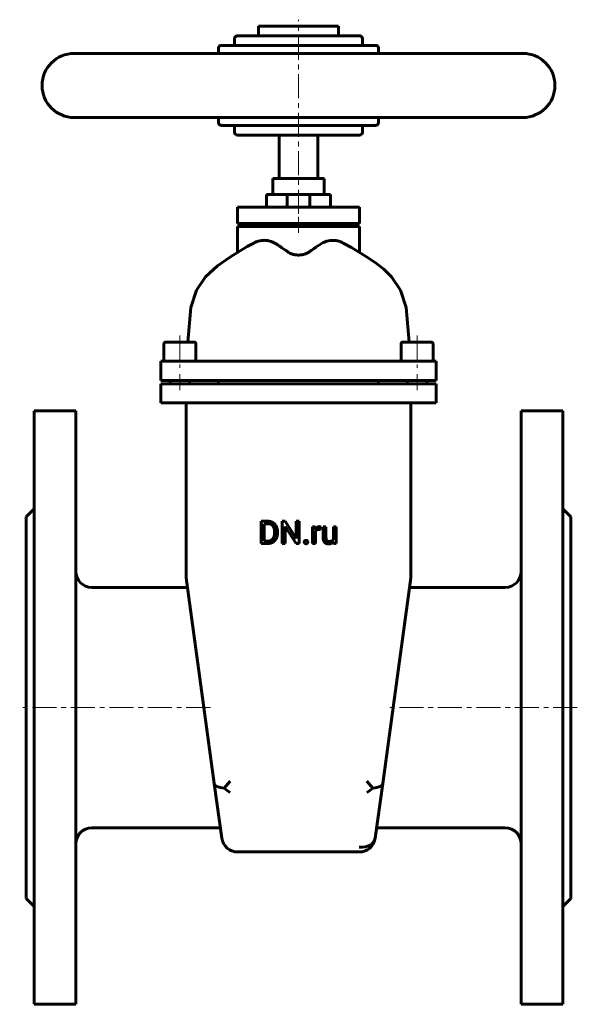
# Model space of a CAD drawing. Header units: millimetres. Extents: x -87 to 87, y -152 to 155.
import ezdxf

# ---------------------------------------------------------------- set-up
doc = ezdxf.new("R2010")
doc.units = ezdxf.units.MM
doc.linetypes.add('K5LT_AXLED', pattern=[12, 7.5, -1.5, 1.5, -1.5])
doc.linetypes.add('K5LT_BASIC', pattern=[0])
doc.layers.add('Системный слой (1)', color=7, linetype='Continuous', true_color=0x6c6c6c)

# ---------------------------------------------------------------- blocks, each defined once
blk = doc.blocks.new('U0')
at = {"layer": 'Системный слой (1)', "color": 143, "linetype": 'K5LT_BASIC', "lineweight": 60, "true_color": 0x33acca}
for p, q in [((16.49, 83.46), (13.97, 84.86)), ((21.22, 80.58), (16.49, 83.46)), ((23.93, 78.76), (21.22, 80.58)), ((26.65, 76.71), (23.93, 78.76)), ((29.06, 74.34), (26.65, 76.71)), ((31.82, 70.16), (29.06, 74.34)), ((33.61, 64.73), (31.82, 70.16)), ((34.49, 54), (33.61, 64.73))]:
    blk.add_line(p, q, dxfattribs=at)
blk = doc.blocks.new('U1')
at = {"layer": 'Системный слой (1)', "color": 143, "linetype": 'K5LT_BASIC', "lineweight": 60, "true_color": 0x33acca}
for p, q in [((-21.21, 80.59), (-15.98, 83.76)), ((-15.98, 83.76), (-13.97, 84.86)), ((-25.32, 77.76), (-21.21, 80.59)), ((-29.05, 74.34), (-25.32, 77.76)), ((-31.84, 70.12), (-29.05, 74.34)), ((-33.59, 64.81), (-31.84, 70.12)), ((-34.49, 54), (-33.59, 64.81))]:
    blk.add_line(p, q, dxfattribs=at)
blk = doc.blocks.new('U2')
at = {"layer": 'Системный слой (1)', "color": 143, "linetype": 'K5LT_BASIC', "lineweight": 60, "true_color": 0x33acca}
for p, q in [((-10, 100), (-2.08, 100)), ((2.81, 100), (10, 100))]:
    blk.add_line(p, q, dxfattribs=at)
blk = doc.blocks.new('U3')
at = {"layer": 'Системный слой (1)', "color": 143, "linetype": 'K5LT_BASIC', "lineweight": 60, "true_color": 0x33acca}
for p, q in [((37, 54), (32.6, 54)), ((41.4, 54), (37, 54))]:
    blk.add_line(p, q, dxfattribs=at)
blk = doc.blocks.new('U4')
at = {"layer": 'Системный слой (1)', "color": 143, "linetype": 'K5LT_BASIC', "lineweight": 60, "true_color": 0x33acca}
for p, q in [((0, 100), (-3.1, 100)), ((3.1, 100), (0, 100))]:
    blk.add_line(p, q, dxfattribs=at)
blk = doc.blocks.new('U5')
at = {"layer": 'Системный слой (1)', "color": 143, "linetype": 'K5LT_BASIC', "lineweight": 60, "true_color": 0x33acca}
for p, q in [((25, 144), (25, 145.5)), ((25, 122.5), (25, 124))]:
    blk.add_line(p, q, dxfattribs=at)
blk = doc.blocks.new('U6')
at = {"layer": 'Системный слой (1)', "color": 143, "linetype": 'K5LT_BASIC', "lineweight": 60, "true_color": 0x33acca}
for p, q in [((-25, 144), (-25, 145.5)), ((-25, 122.5), (-25, 124))]:
    blk.add_line(p, q, dxfattribs=at)
blk = doc.blocks.new('U7')
at = {"layer": 'Системный слой (1)', "color": 143, "linetype": 'K5LT_BASIC', "lineweight": 60, "true_color": 0x33acca}
for p, q in [((-37, 54), (-41.4, 54)), ((-32.6, 54), (-37, 54))]:
    blk.add_line(p, q, dxfattribs=at)

msp = doc.modelspace()

# ---------------------------------------------------------------- linework, layer by layer
at = {"layer": 'Системный слой (1)', "color": 30, "linetype": 'K5LT_AXLED', "lineweight": 18, "true_color": 0xff8000}
for p, q in [((0, 94), (0, 154.5)), ((0, 88), (0, 93)), ((-37, 56), (-37, 46)), ((37, 56), (37, 46)), ((-37, 44), (-37, 39)), ((37, 44), (37, 39)), ((-27.51, -60), (-87, -60)), ((87, -60), (27.51, -60))]:
    msp.add_line(p, q, dxfattribs=at)
at = {"layer": 'Системный слой (1)', "color": 143, "linetype": 'K5LT_BASIC', "lineweight": 60, "true_color": 0x33acca}
for p, q in [((-12.5, 149.5), (-12.5, 152.5)), ((-12.5, 152.5), (12.5, 152.5)), ((12.5, 149.5), (12.5, 152.5)), ((-20, 146.5), (-20, 148.5)), ((19, 149.5), (-19, 149.5)), ((20, 146.5), (20, 148.5)), ((24, 146.5), (-24, 146.5)), ((-70, 144), (70, 144)), ((-70, 124), (70, 124)), ((-24, 121.5), (24, 121.5)), ((-20, 119.5), (-20, 121.5)), ((20, 119.5), (20, 121.5)), ((-19, 118.5), (19, 118.5)), ((-6, 105), (-6, 118.5)), ((6, 105), (6, 118.5)), ((-8, 105), (8, 105)), ((-8, 100), (-8, 105)), ((8, 100), (8, 105)), ((-10, 96), (-10, 100)), ((-3.5, 99.6), (-3.5, 96)), ((3.5, 99.6), (3.5, 96)), ((10, 96), (10, 100)), ((-19.05, 91), (-19.05, 96)), ((-19.05, 96), (-18.29, 96)), ((-18.29, 96), (-3.23, 96)), ((-3.23, 96), (3.23, 96)), ((3.23, 96), (18.29, 96)), ((18.29, 96), (19.05, 96)), ((19.05, 91), (19.05, 96)), ((-18.29, 91), (-19.05, 91)), ((-19.05, 90), (-18.29, 90)), ((-19.05, 81.95), (-19.05, 90)), ((-18.29, 91), (-3.23, 91)), ((-18.29, 90), (-3.23, 90)), ((-10, 90), (-10, 91)), ((3.23, 91), (-3.23, 91)), ((-3.23, 90), (3.23, 90)), ((-2, 91), (-2, 90)), ((2, 91), (2, 90)), ((3.23, 91), (18.29, 91)), ((3.23, 90), (18.29, 90)), ((10, 90), (10, 91)), ((19.05, 91), (18.29, 91)), ((18.29, 90), (19.05, 90)), ((19.05, 81.95), (19.05, 90)), ((-42, 53.4), (-42, 48)), ((-41.07, 54), (-41.4, 54)), ((-32, 53.4), (-32, 48)), ((32, 53.4), (32, 48)), ((41.4, 54), (37, 54)), ((42, 53.4), (42, 48)), ((-43, 42), (-43, 48)), ((-43, 48), (-37, 48)), ((-37, 48), (37, 48)), ((37, 48), (43, 48)), ((43, 42), (43, 48)), ((-37, 42), (-43, 42)), ((-43, 41), (-37, 41)), ((-43, 35), (-43, 41)), ((-40, 42), (-40, 41)), ((-37, 42), (37, 42)), ((-37, 41), (37, 41)), ((-34, 42), (-34, 41)), ((-25, 41), (-25, 42)), ((25, 41), (25, 42)), ((34, 42), (34, 41)), ((43, 42), (37, 42)), ((37, 41), (43, 41)), ((40, 42), (40, 41)), ((43, 35), (43, 41)), ((-37, 35), (-43, 35)), ((-37, 35), (37, 35)), ((-35, 35), (-35, -19.66)), ((35, -19.66), (35, 35)), ((43, 35), (37, 35)), ((-82.5, 32.5), (-82.5, -152.5)), ((-82.5, 32.5), (-69.5, 32.5)), ((-69.5, 32.5), (-69.5, -152.5)), ((69.5, 32.5), (69.5, -152.5)), ((82.5, 32.5), (69.5, 32.5)), ((82.5, 32.5), (82.5, -152.5)), ((-85, -0.5), (-82.5, 2)), ((85, -0.5), (82.5, 2)), ((-85, -0.5), (-85, -119.5)), ((-9.63, -1.88), (-11.6, -1.88)), ((-11.6, -1.88), (-11.6, -8.84)), ((-10.68, -2.64), (-10.68, -8.09)), ((-9.63, -2.64), (-10.68, -2.64)), ((-5.12, -1.88), (-5.12, -8.84)), ((-4.2, -1.88), (-5.12, -1.88)), ((-0.68, -7.26), (-4.2, -1.88)), ((0.23, -1.88), (-0.68, -1.88)), ((-0.68, -1.88), (-0.68, -7.26)), ((0.23, -8.84), (0.23, -1.88)), ((85, -0.5), (85, -119.5)), ((-7.48, -5.57), (-7.48, -5.14)), ((-6.56, -5.57), (-6.56, -5.15)), ((-4.2, -3.47), (-0.69, -8.84)), ((-4.2, -8.84), (-4.2, -3.47)), ((5.24, -3.67), (4.38, -3.67)), ((4.38, -3.67), (4.38, -8.84)), ((5.26, -4.26), (5.24, -3.67)), ((5.26, -8.84), (5.26, -5.17)), ((6.87, -4.46), (6.88, -3.64)), ((7.69, -3.67), (7.69, -7)), ((8.58, -3.67), (7.69, -3.67)), ((8.58, -7.01), (8.58, -3.67)), ((10.88, -3.67), (10.88, -7.43)), ((11.77, -3.67), (10.88, -3.67)), ((11.77, -8.84), (11.77, -3.67)), ((-11.6, -8.84), (-9.72, -8.84)), ((-10.68, -8.09), (-9.72, -8.09)), ((-5.12, -8.84), (-4.2, -8.84)), ((-0.69, -8.84), (0.23, -8.84)), ((4.38, -8.84), (5.26, -8.84)), ((10.9, -8.33), (10.92, -8.84)), ((10.92, -8.84), (11.77, -8.84)), ((-34.95, -20.34), (-29.51, -60)), ((29.51, -60), (34.95, -20.34)), ((-64.5, -22.5), (-34.66, -22.5)), ((34.66, -22.5), (64.5, -22.5)), ((-29.51, -60), (-26.27, -83.61)), ((26.27, -83.61), (29.51, -60)), ((-23.93, -100.68), (-26.27, -83.61)), ((-23.18, -85.06), (-21.32, -82.93)), ((23.18, -85.06), (21.32, -82.93)), ((26.27, -83.61), (23.93, -100.68)), ((-64.5, -97.5), (-24.36, -97.5)), ((24.36, -97.5), (64.5, -97.5)), ((-18.97, -105), (18.97, -105)), ((-85, -119.5), (-82.5, -122)), ((85, -119.5), (82.5, -122)), ((-82.5, -152.5), (-69.5, -152.5)), ((82.5, -152.5), (69.5, -152.5))]:
    msp.add_line(p, q, dxfattribs=at)
for centre, radius, start, end in [((-19, 148.5), 1, 90, 180), ((19, 148.5), 1, 0, 90), ((-24, 145.5), 1, 90, 180), ((24, 145.5), 1, 0, 90), ((-70, 134), 10, 90, 270), ((70, 134), 10, 270, 90), ((-24, 122.5), 1, 180, 270), ((24, 122.5), 1, 270, 0), ((-19, 119.5), 1, 180, 270), ((19, 119.5), 1, 270, 0), ((-3.1, 99.6), 0.4, 90, 180), ((3.1, 99.6), 0.4, 0, 90), ((-41.4, 53.4), 0.6, 90, 180), ((-32.6, 53.4), 0.6, 0, 90), ((32.6, 53.4), 0.6, 90, 180), ((41.4, 53.4), 0.6, 0, 90), ((41.4, 53.4), 0.6, 0, 90), ((-64.5, -17.5), 5, 180, 270), ((64.5, -17.5), 5, 270, 0), ((-30, -19.66), 5, 180, 187.8153), ((30, -19.66), 5, 352.1847, 0), ((-64.5, -102.5), 5, 90, 180), ((64.5, -102.5), 5, 0, 90), ((-18.97, -100), 5, 187.8153, 270), ((18.97, -100), 5, 270, 352.1847)]:
    msp.add_arc(centre, radius, start, end, dxfattribs=at)
for centre, major_axis, ratio, start_param, end_param in [((-21.32, -82.93), (4.95, 0.68), 0.411483, 3.141593, 4.271539), ((-21.32, -82.93), (-5.19, 4.52), 0.411483, 1.570796, 1.915345), ((21.32, -82.93), (-5.19, -4.52), 0.411483, 1.226248, 1.570796), ((21.32, -82.93), (-4.95, 0.68), 0.411483, 2.011646, 3.141593), ((18.97, -100), (4.95, -0.68), 0.7038, 4.80869, 6.283185)]:
    msp.add_ellipse(centre, major_axis=major_axis, ratio=ratio, start_param=start_param, end_param=end_param, dxfattribs=at)
for points, degree, knots in [([(-13.97, 84.86), (-13.49, 85.11), (-12.69, 85.44), (-11.49, 85.69), (-10.43, 85.73), (-9.4, 85.6), (-8.47, 85.34), (-7.6, 84.97), (-7.02, 84.64), (-6.74, 84.45)], 3, [0, 0, 0, 0, 2.038344, 3.336058, 4.909824, 6.368362, 7.517911, 8.753514, 10, 10, 10, 10]), ([(-3.23, 82.01), (-4.1, 82.65), (-5.27, 83.47), (-6.44, 84.25), (-6.74, 84.45)], 3, [0, 0, 0, 0, 3.739747, 5, 5, 5, 5]), ([(6.74, 84.45), (5.85, 83.87), (4.68, 83.07), (3.52, 82.22), (3.23, 82.01)], 3, [0, 0, 0, 0, 3.763326, 5, 5, 5, 5]), ([(6.74, 84.45), (7.18, 84.74), (7.91, 85.13), (8.96, 85.49), (9.89, 85.68), (10.91, 85.73), (12.05, 85.6), (13.08, 85.29), (13.73, 84.99), (13.97, 84.86)], 3, [0, 0, 0, 0, 1.911285, 3.132673, 4.339842, 5.718864, 7.281615, 8.960416, 10, 10, 10, 10]), ([(3.23, 82.01), (3.13, 81.94), (2.87, 81.77), (2.43, 81.56), (2.01, 81.41), (1.69, 81.32), (1.44, 81.26), (1.19, 81.22), (0.85, 81.17), (0.45, 81.13), (0, 81.11), (-0.41, 81.13), (-0.79, 81.16), (-1.21, 81.22), (-1.56, 81.29), (-1.9, 81.38), (-2.14, 81.46), (-2.56, 81.62), (-2.92, 81.79), (-3.17, 81.96), (-3.23, 82.01)], 3, [0, 0, 0, 0, 1.587594, 3.471475, 5.021958, 5.805171, 6.447332, 7.254977, 7.988258, 9.312339, 10.573686, 11.639538, 12.568553, 13.703547, 15.136392, 15.646183, 16.905909, 17.459111, 19.985821, 21, 21, 21, 21]), ([(5.76, -3.75), (5.46, -3.93), (5.26, -4.25), (5.26, -4.26)], 2, [0, 0, 0, 1.967306, 2, 2, 2])]:
    msp.add_open_spline(points, degree=degree, knots=knots, dxfattribs=at)
for points in [[(-6.56, -5.15), (-6.56, -4.4), (-7, -3.19), (-7.82, -2.33), (-8.95, -1.88), (-9.63, -1.88)], [(-7.48, -5.14), (-7.48, -4.55), (-7.76, -3.61), (-8.32, -2.97), (-9.12, -2.64), (-9.63, -2.64)], [(-9.72, -8.84), (-8.99, -8.84), (-7.83, -8.39), (-7, -7.53), (-6.56, -6.33), (-6.56, -5.57)], [(-9.72, -8.09), (-8.97, -8.09), (-7.98, -7.46), (-7.48, -6.33), (-7.48, -5.57)], [(5.26, -5.17), (5.35, -4.95), (5.51, -4.79)], [(5.51, -4.79), (5.67, -4.61), (5.9, -4.52)], [(6.49, -3.57), (6.07, -3.57), (5.76, -3.75)], [(5.9, -4.52), (6.14, -4.42), (6.44, -4.42)], [(6.44, -4.42), (6.57, -4.42), (6.76, -4.44), (6.87, -4.46)], [(6.88, -3.64), (6.83, -3.61), (6.58, -3.57), (6.49, -3.57)], [(1.94, -7.99), (1.8, -8.15), (1.8, -8.37)], [(1.8, -8.37), (1.8, -8.59), (1.94, -8.74)], [(2.35, -7.84), (2.08, -7.84), (1.94, -7.99)], [(1.94, -8.74), (2.08, -8.9), (2.35, -8.9)], [(2.76, -7.99), (2.62, -7.84), (2.35, -7.84)], [(2.35, -8.9), (2.62, -8.9), (2.76, -8.74)], [(2.9, -8.37), (2.9, -8.15), (2.76, -7.99)], [(2.76, -8.74), (2.9, -8.59), (2.9, -8.37)], [(7.69, -7), (7.69, -7.52), (7.94, -8.26), (8.39, -8.72), (8.7, -8.83)], [(8.87, -7.95), (8.73, -7.82), (8.58, -7.36), (8.58, -7.01)], [(8.7, -8.83), (9.01, -8.94), (9.39, -8.94)], [(9.53, -8.18), (9.35, -8.18), (9.01, -8.08), (8.87, -7.95)], [(9.39, -8.94), (9.94, -8.94), (10.33, -8.76)], [(10.42, -7.97), (10.09, -8.18), (9.53, -8.18)], [(10.33, -8.76), (10.67, -8.6), (10.9, -8.33)], [(10.88, -7.43), (10.73, -7.77), (10.42, -7.97)]]:
    msp.add_open_spline(points, degree=2, dxfattribs=at)

# ---------------------------------------------------------------- block references
at = {"layer": 'Системный слой (1)'}
for name in ['U6', 'U5', 'U2', 'U4', 'U1', 'U0', 'U7', 'U3']:
    msp.add_blockref(name, (0, 0), dxfattribs=at)

doc.saveas('drawing.dxf')
